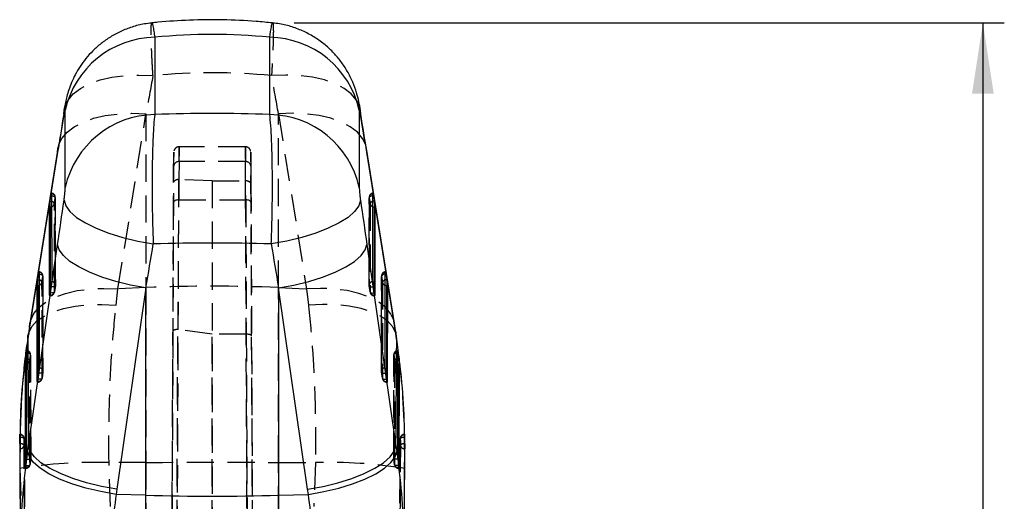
# Model space of a CAD drawing. Extents: x 72 to 802, y 28 to 567.
# Tile 25 of 29: x 393 to 485, y 522 to 567. Entities that reach past the tile are written whole.
import ezdxf

# ---------------------------------------------------------------- set-up
doc = ezdxf.new("R2010")
doc.units = 0
doc.header["$LTSCALE"] = 2
doc.linetypes.add('HIDDEN', pattern=[1.905, 1.27, -0.635])
doc.layers.get('0').update_dxf_attribs({"linetype": 'CONTINUOUS'})
doc.styles.add('SLDTEXTSTYLE0', font='TXT', dxfattribs={"width": 0.75})
doc.dimstyles.new('SLDDIMSTYLE7', dxfattribs={"dimtxt": 7, "dimasz": 6.604, "dimexe": 0, "dimexo": 0.0625, "dimgap": 1.75, "dimtad": 1, "dimdec": 0, "dimrnd": 1e-09, "dimzin": 12, "dimtxsty": 'SLDTEXTSTYLE0', "dimsah": 1, "dimcen": 0.09, "dimazin": 3, "dimtfac": 1, "dimtdec": 0, "dimtofl": 0, "dimtmove": 0, "dimatfit": 3, "dimtolj": 1, "dimtzin": 12})

# ---------------------------------------------------------------- blocks, each defined once
blk = doc.blocks.new('_D_15')
at = {"color": 179, "linetype": 'CONTINUOUS'}
for p, q in [((418.921, 566.211), (485.278, 566.211)), ((483.278, 566.211), (483.278, 396.664)), ((453.278, 396.664), (485.278, 396.664))]:
    blk.add_line(p, q, dxfattribs=at)
for points in [[(483.278, 566.211), (482.262, 559.607), (484.294, 559.607)], [(483.278, 396.664), (484.294, 403.268), (482.262, 403.268)]]:
    blk.add_solid(points, dxfattribs=at)
at = {"color": 179, "linetype": 'CONTINUOUS', "insert": (474.255, 412.569, -7.37), "char_height": 7, "attachment_point": 1, "rotation": 90, "style": 'SLDTEXTSTYLE0'}
blk.add_mtext('170', dxfattribs=at)

msp = doc.modelspace()

# ---------------------------------------------------------------- linework, layer by layer
at = {"color": 7, "linetype": 'CONTINUOUS'}
for p, q in [((405.8999, 564.8665), (405.8999, 557.6549)), ((416.6567, 557.6549), (416.6567, 564.8665)), ((397.4445, 557.8367), (396.9818, 554.9489)), ((397.4028, 557.7), (397.4307, 558.0561)), ((397.5425, 550.8591), (397.5425, 558.0707)), ((425.0141, 558.0707), (425.0141, 550.8591)), ((425.5748, 554.9489), (425.1121, 557.8367)), ((425.1537, 557.7), (425.1253, 558.0598)), ((396.8331, 554.1383), (394.2192, 537.792)), ((396.8616, 554.4988), (394.2477, 538.1524)), ((428.3088, 538.1524), (425.6949, 554.4988)), ((428.3373, 537.792), (425.7235, 554.1383)), ((396.1296, 549.5793), (396.2132, 550.1087)), ((396.27, 550.261), (396.2761, 542.0666)), ((426.2805, 542.0666), (426.2865, 550.261)), ((426.3433, 550.1087), (426.4269, 549.5793)), ((396.1271, 549.0319), (396.1271, 549.5628)), ((426.4295, 549.5628), (426.4295, 549.0319)), ((396.0809, 540.7857), (396.0748, 549.0319)), ((396.0748, 549.0319), (396.1271, 549.0319)), ((426.4295, 549.0319), (426.4817, 549.0319)), ((426.4817, 549.0319), (426.4756, 540.7857)), ((394.116, 526.7383), (396.8331, 545.5317)), ((425.7235, 545.5317), (428.4406, 526.7383)), ((394.972, 542.2439), (395.0556, 542.7734)), ((395.1124, 542.9256), (395.119, 534.0116)), ((427.4376, 534.0116), (427.4442, 542.9256)), ((427.501, 542.7734), (427.5845, 542.2439)), ((394.9694, 541.6966), (394.9694, 542.2275)), ((427.5871, 542.2275), (427.5871, 541.6966)), ((394.9238, 532.7306), (394.9172, 541.6966)), ((394.9172, 541.6966), (394.9694, 541.6966)), ((396.231, 541.5839), (396.1475, 541.0025)), ((405.0859, 541.4669), (402.3687, 522.6735)), ((405.0859, 522.1132), (405.0859, 541.4669)), ((417.4707, 541.4669), (417.4707, 522.1132)), ((420.1878, 522.6735), (417.4707, 541.4669)), ((426.4091, 541.0025), (426.3256, 541.5839)), ((427.5871, 541.6966), (427.6394, 541.6966)), ((427.6394, 541.6966), (427.6327, 532.7306)), ((428.4963, 536.7278), (428.4591, 536.9681)), ((393.9051, 535.4381), (393.832, 534.9087)), ((428.7246, 534.9087), (428.6515, 535.4381)), ((393.832, 534.9087), (393.8305, 534.8975)), ((393.8305, 534.3613), (393.8305, 534.8975)), ((428.7261, 534.8975), (428.7246, 534.9087)), ((428.7261, 534.8975), (428.7261, 534.3613)), ((393.7867, 534.3613), (393.8067, 524.6756)), ((393.7867, 534.3613), (393.8305, 534.3613)), ((428.7261, 534.3613), (428.7698, 534.3613)), ((428.7498, 524.6756), (428.7698, 534.3613)), ((395.0739, 533.5289), (394.9904, 532.9475)), ((427.5662, 532.9475), (427.4827, 533.5289)), ((393.2998, 527.5132), (393.2905, 526.9101)), ((393.3028, 527.6453), (393.2998, 527.5132)), ((393.2998, 527.5132), (393.3028, 527.5132)), ((393.3028, 527.5132), (393.3028, 527.6453)), ((429.2568, 527.5132), (429.2537, 527.6453)), ((429.2537, 527.5132), (429.2568, 527.5132)), ((429.2661, 526.9101), (429.2568, 527.5132)), ((393.2885, 526.454), (393.293, 526.454)), ((394.0397, 526.2017), (394.116, 526.7383)), ((428.4406, 526.7383), (428.5168, 526.2017)), ((429.2661, 526.9101), (429.2636, 526.9101)), ((429.2636, 526.454), (429.268, 526.454)), ((393.2883, 525.3357), (393.363, 515.3409)), ((393.8598, 524.893), (393.93, 525.4743)), ((428.6266, 525.4743), (428.6967, 524.893)), ((393.8067, 524.6756), (393.8093, 524.6283)), ((393.8485, 524.802), (393.8598, 524.893)), ((428.6967, 524.893), (428.7081, 524.802)), ((402.3687, 522.6735), (402.3011, 522.1931)), ((420.2555, 522.1931), (420.1878, 522.6735)), ((405.0859, 522.1132), (402.3011, 522.1931)), ((405.0859, 505.5137), (405.0859, 522.1132)), ((417.4707, 522.1132), (420.2555, 522.1931)), ((417.4707, 522.1132), (417.4707, 505.5137))]:
    msp.add_line(p, q, dxfattribs=at)
at = {"color": 7, "linetype": 'HIDDEN'}
for p, q in [((397.5533, 558.5164), (397.4445, 557.8367)), ((425.1121, 557.8367), (425.0032, 558.5164)), ((402.472, 541.3775), (405.0859, 557.7239)), ((405.0859, 557.7239), (405.0859, 541.4948)), ((417.4707, 557.7239), (420.0846, 541.3775)), ((417.4707, 541.4948), (417.4707, 557.7239)), ((414.3797, 554.6375), (408.1769, 554.6375)), ((408.1731, 553.265), (408.1669, 551.5849)), ((414.3835, 553.265), (408.1731, 553.265)), ((414.3901, 551.4647), (414.3835, 553.265)), ((407.6675, 551.3145), (407.6731, 552.8348)), ((414.8835, 552.8348), (414.8895, 551.1937)), ((407.2171, 448.4655), (407.6675, 551.3145)), ((408.134, 551.585), (407.6825, 448.4826)), ((411.2625, 551.4647), (408.1669, 551.5849)), ((411.2625, 551.4647), (411.2782, 448.4094)), ((411.2625, 551.4647), (414.3881, 551.4647)), ((414.3881, 551.4647), (414.3901, 551.4647)), ((414.8389, 448.5184), (414.3881, 551.4647)), ((414.8895, 551.1937), (415.3393, 448.4842)), ((396.5293, 549.3355), (396.6128, 549.865)), ((396.5353, 541.0892), (396.5293, 549.3355)), ((396.6128, 549.865), (396.6189, 541.6706)), ((396.6227, 541.719), (396.6166, 549.9134)), ((407.6532, 549.4364), (407.5982, 537.4302)), ((408.0977, 537.585), (408.1532, 549.6905)), ((408.1532, 549.6905), (414.4034, 549.6905)), ((414.4034, 549.6905), (414.4608, 537.1425)), ((414.9604, 536.9853), (414.9034, 549.4364)), ((425.9399, 549.9134), (425.9339, 541.719)), ((425.9377, 541.6706), (425.9437, 549.865)), ((425.9437, 549.865), (426.0273, 549.3355)), ((426.0273, 549.3355), (426.0212, 541.0892)), ((395.3716, 542.0002), (395.4552, 542.5296)), ((395.3782, 533.0342), (395.3716, 542.0002)), ((395.4552, 542.5296), (395.4618, 533.6156)), ((395.4656, 533.664), (395.459, 542.578)), ((427.0975, 542.578), (427.091, 533.664)), ((427.0948, 533.6156), (427.1014, 542.5296)), ((427.1014, 542.5296), (427.1849, 542.0002)), ((427.1849, 542.0002), (427.1783, 533.0342)), ((396.1331, 540.9093), (396.1332, 540.7857)), ((396.1332, 540.9098), (396.1332, 540.7316)), ((396.5351, 541.0796), (396.6186, 541.661)), ((396.6189, 541.6706), (396.5353, 541.0892)), ((402.2957, 539.8643), (402.472, 541.3775)), ((405.0859, 541.4948), (402.472, 541.3775)), ((405.0859, 541.4948), (405.0859, 525.1803)), ((417.4707, 541.4948), (420.0846, 541.3775)), ((417.4707, 525.1803), (417.4707, 541.4948)), ((420.0846, 541.3775), (420.2609, 539.8643)), ((426.0212, 541.0892), (425.9377, 541.6706)), ((425.938, 541.661), (426.0215, 541.0796)), ((426.4234, 540.7857), (426.4235, 540.9093)), ((396.0885, 540.7313), (396.1332, 540.7313)), ((396.1332, 540.7857), (396.1091, 540.7857)), ((426.4475, 540.7857), (426.4234, 540.7857)), ((426.4234, 540.7857), (426.4234, 540.7313)), ((426.4234, 540.7313), (426.4681, 540.7313)), ((407.5982, 537.4302), (407.2171, 450.4672)), ((407.6825, 450.5744), (408.0638, 537.587)), ((411.265, 537.1425), (408.0977, 537.585)), ((414.4599, 537.1425), (411.265, 537.1425)), ((411.2782, 450.547), (411.265, 537.1425)), ((414.4608, 537.1425), (414.4599, 537.1425)), ((414.4599, 537.1425), (414.8389, 450.6556)), ((415.3393, 450.531), (414.9604, 536.9853)), ((428.5438, 536.422), (428.4963, 536.7278)), ((394.3248, 525.6093), (394.3124, 535.243)), ((428.2457, 535.2429), (428.2276, 525.6094)), ((395.3779, 533.0246), (395.4615, 533.606)), ((395.4618, 533.6156), (395.3782, 533.0342)), ((427.1783, 533.0342), (427.0948, 533.6156)), ((427.0951, 533.606), (427.1786, 533.0246)), ((394.9314, 532.6763), (394.9761, 532.6763)), ((394.9761, 532.7306), (394.952, 532.7306)), ((394.976, 532.8542), (394.9761, 532.7306)), ((394.9761, 532.8548), (394.9761, 532.6766)), ((427.5805, 532.7306), (427.5806, 532.8542)), ((427.6046, 532.7306), (427.5805, 532.7306)), ((427.5805, 532.7306), (427.5805, 532.6763)), ((427.5805, 532.6763), (427.6252, 532.6763)), ((429.2537, 527.6453), (429.2537, 527.5132)), ((393.293, 526.9101), (393.2905, 526.9101)), ((393.293, 526.9101), (393.293, 526.454)), ((393.3173, 526.8868), (393.3023, 525.3356)), ((429.2636, 526.9101), (429.2636, 526.454)), ((394.3208, 525.559), (394.321, 525.5674)), ((428.2358, 525.559), (428.2356, 525.5674)), ((393.2954, 524.6182), (393.4677, 520.1144)), ((393.8133, 524.6212), (393.8485, 524.6212)), ((393.8482, 524.8002), (393.8485, 524.6756)), ((393.8485, 524.802), (393.8485, 524.6216)), ((394.2518, 524.9807), (394.252, 524.9886)), ((405.0859, 525.1803), (401.6332, 525.1664)), ((401.7868, 521.0725), (401.6332, 525.1664)), ((405.0859, 525.1803), (405.0859, 467.0657)), ((417.4707, 467.0657), (417.4707, 525.1803)), ((417.4707, 525.1803), (420.9233, 525.1664)), ((420.9233, 525.1664), (420.7697, 521.0725)), ((428.3047, 524.9807), (428.3045, 524.9886)), ((428.7081, 524.6756), (428.7083, 524.8003)), ((428.7081, 524.6756), (428.7081, 524.6212)), ((428.7081, 524.6212), (428.7436, 524.6212))]:
    msp.add_line(p, q, dxfattribs=at)
at = {"color": 8, "linetype": 'CONTINUOUS'}
for p, q in [((396.8331, 554.1383), (396.8616, 554.4988)), ((425.7235, 554.1383), (425.6949, 554.4988)), ((396.2132, 550.1087), (396.2701, 550.0997)), ((426.3433, 550.1087), (426.2864, 550.0997)), ((396.1271, 549.0319), (396.1331, 540.9093)), ((426.4235, 540.9093), (426.4295, 549.0319)), ((395.0556, 542.7734), (395.1125, 542.7643)), ((427.501, 542.7734), (427.444, 542.7643)), ((394.9694, 541.6966), (394.976, 532.8542)), ((427.5806, 532.8542), (427.5871, 541.6966)), ((396.1091, 540.7857), (396.0809, 540.7857)), ((426.4756, 540.7857), (426.4475, 540.7857)), ((394.2192, 537.792), (394.2477, 538.1524)), ((428.3373, 537.792), (428.3088, 538.1524)), ((394.0429, 536.6736), (394.0635, 536.9833)), ((428.5136, 536.6736), (428.4944, 536.9741)), ((393.9588, 535.4304), (393.9051, 535.4381)), ((428.5977, 535.4304), (428.6515, 535.4381)), ((394.952, 532.7306), (394.9238, 532.7306)), ((427.6327, 532.7306), (427.6046, 532.7306)), ((393.3028, 527.5132), (393.3141, 527.5129)), ((429.2537, 527.5132), (429.2425, 527.5129))]:
    msp.add_line(p, q, dxfattribs=at)
at = {"color": 7, "linetype": 'HIDDEN', "flags": 128}
for points in [[(397.5535, 558.5169), (397.8033, 559.0044), (398.295, 559.5841), (398.9679, 560.0979), (399.807, 560.5344), (400.7937, 560.8839), (401.9061, 561.1387), (403.1195, 561.2931), (404.4069, 561.3436), (405.7397, 561.2891)], [(425.003, 558.5169), (424.7533, 559.0044), (424.2616, 559.5841), (423.5887, 560.0979), (422.7496, 560.5344), (421.7628, 560.8839), (420.6504, 561.1387), (419.4371, 561.2931), (418.1497, 561.3436), (416.8169, 561.2891)], [(397.4307, 558.0561), (397.5037, 558.3717), (397.5535, 558.5169)], [(425.1253, 558.0598), (425.0529, 558.3717), (425.003, 558.5169)], [(396.982, 554.9494), (397.2282, 555.4323), (397.7138, 556.008), (398.3787, 556.5189), (399.2081, 556.9539), (400.184, 557.3033), (401.285, 557.5596), (402.4868, 557.717), (403.7631, 557.7722), (405.0859, 557.7239)], [(425.5746, 554.9494), (425.3283, 555.4323), (424.8427, 556.008), (424.1779, 556.5189), (423.3484, 556.9539), (422.3725, 557.3033), (421.2716, 557.5596), (420.0698, 557.717), (418.7935, 557.7722), (417.4707, 557.7239)], [(396.2701, 550.0997), (396.2911, 550.0953), (396.366, 550.075), (396.435, 550.0485), (396.4955, 550.0169), (396.5451, 549.9814), (396.5821, 549.9432), (396.6049, 549.9039), (396.6128, 549.865)], [(408.1532, 549.6905), (408.0558, 549.6859), (407.9621, 549.6717), (407.8757, 549.6483), (407.8, 549.6168), (407.7378, 549.5782), (407.6915, 549.5342), (407.663, 549.4863), (407.6532, 549.4364)], [(414.9034, 549.4364), (414.8936, 549.4863), (414.865, 549.5342), (414.8188, 549.5782), (414.7566, 549.6168), (414.6809, 549.6483), (414.5945, 549.6717), (414.5008, 549.6859), (414.4034, 549.6905)], [(426.2864, 550.0997), (426.2654, 550.0953), (426.1905, 550.075), (426.1215, 550.0485), (426.0611, 550.0169), (426.0114, 549.9814), (425.9745, 549.9432), (425.9516, 549.9039), (425.9437, 549.865)], [(395.1125, 542.7643), (395.1335, 542.76), (395.2084, 542.7396), (395.2774, 542.7132), (395.3379, 542.6816), (395.3875, 542.646), (395.4245, 542.6079), (395.4473, 542.5686), (395.4552, 542.5296)], [(427.444, 542.7643), (427.423, 542.76), (427.3482, 542.7396), (427.2792, 542.7132), (427.2187, 542.6816), (427.169, 542.646), (427.1321, 542.6079), (427.1092, 542.5686), (427.1014, 542.5296)], [(394.2477, 538.1524), (394.3186, 538.4581), (394.6143, 539.086), (395.0999, 539.6616), (395.7648, 540.1726), (396.5942, 540.6075), (397.5701, 540.957), (398.6711, 541.2132), (399.8729, 541.3706), (401.1492, 541.4258), (402.472, 541.3775)], [(396.5353, 541.0892), (396.5298, 541.0641), (396.5091, 541.0417), (396.4742, 541.023), (396.4263, 541.0086), (396.3673, 540.9991), (396.2994, 540.9948), (396.2252, 540.996), (396.1475, 541.0025)], [(396.6189, 541.6706), (396.6133, 541.6455), (396.5926, 541.6231), (396.5577, 541.6044), (396.5098, 541.59), (396.4508, 541.5805), (396.3829, 541.5762), (396.3087, 541.5774), (396.231, 541.5839)], [(428.3088, 538.1524), (428.238, 538.4581), (427.9422, 539.086), (427.4566, 539.6616), (426.7918, 540.1726), (425.9623, 540.6075), (424.9864, 540.957), (423.8855, 541.2132), (422.6837, 541.3706), (421.4074, 541.4258), (420.0846, 541.3775)], [(425.9377, 541.6706), (425.9433, 541.6455), (425.9639, 541.6231), (425.9989, 541.6044), (426.0467, 541.59), (426.1057, 541.5805), (426.1736, 541.5762), (426.2479, 541.5774), (426.3256, 541.5839)], [(426.0212, 541.0892), (426.0268, 541.0641), (426.0474, 541.0417), (426.0824, 541.023), (426.1303, 541.0086), (426.1893, 540.9991), (426.2572, 540.9948), (426.3314, 540.996), (426.4091, 541.0025)], [(394.0635, 536.9833), (394.134, 537.2847), (394.4235, 537.8583), (394.905, 538.3817), (395.5677, 538.8433), (396.397, 539.2329), (397.3746, 539.5419), (398.4788, 539.7634), (399.6851, 539.8925), (400.9669, 539.9264), (402.2957, 539.8643)], [(428.4944, 536.9741), (428.4225, 537.2847), (428.133, 537.8583), (427.6516, 538.3817), (426.9889, 538.8433), (426.1595, 539.2329), (425.182, 539.5419), (424.0778, 539.7634), (422.8715, 539.8925), (421.5897, 539.9264), (420.2609, 539.8643)], [(394.3061, 535.1992), (394.2982, 535.2381), (394.2753, 535.2771), (394.2382, 535.3149), (394.1884, 535.3498), (394.1277, 535.3807), (394.0584, 535.4063), (393.9833, 535.4257), (393.9588, 535.4304)], [(428.2504, 535.1992), (428.2583, 535.2381), (428.2812, 535.2771), (428.3183, 535.3149), (428.3682, 535.3498), (428.4289, 535.3807), (428.4981, 535.4063), (428.5733, 535.4257), (428.5977, 535.4304)], [(394.2338, 534.6724), (394.2258, 534.7112), (394.2028, 534.7502), (394.1657, 534.7877), (394.1157, 534.8223), (394.0549, 534.8528), (393.9856, 534.878), (393.959, 534.8855)], [(394.252, 524.9886), (394.2512, 525.3943), (394.2478, 527.017), (394.2357, 533.508), (394.2338, 534.6724)], [(394.3061, 535.1992), (394.3067, 534.7935), (394.309, 533.1707), (394.3191, 526.6797), (394.321, 525.5674)], [(428.2356, 525.5674), (428.2363, 525.973), (428.239, 527.5958), (428.2489, 534.0868), (428.2504, 535.1992)], [(428.3228, 534.6724), (428.3221, 534.2667), (428.3193, 532.6439), (428.307, 526.1529), (428.3045, 524.9886)], [(428.3228, 534.6724), (428.3307, 534.7112), (428.3537, 534.7502), (428.3909, 534.7877), (428.4408, 534.8223), (428.5016, 534.8528), (428.571, 534.878), (428.5975, 534.8855)], [(395.4618, 533.6156), (395.4562, 533.5904), (395.4355, 533.5681), (395.4006, 533.5493), (395.3527, 533.5349), (395.2937, 533.5254), (395.2258, 533.5212), (395.1516, 533.5223), (395.0739, 533.5289)], [(427.0948, 533.6156), (427.1004, 533.5904), (427.121, 533.5681), (427.156, 533.5493), (427.2038, 533.5349), (427.2629, 533.5254), (427.3307, 533.5212), (427.405, 533.5223), (427.4827, 533.5289)], [(395.3782, 533.0342), (395.3726, 533.009), (395.352, 532.9867), (395.3171, 532.9679), (395.2692, 532.9535), (395.2102, 532.944), (395.1423, 532.9398), (395.0681, 532.9409), (394.9904, 532.9475)], [(427.1783, 533.0342), (427.1839, 533.009), (427.2046, 532.9867), (427.2395, 532.9679), (427.2874, 532.9535), (427.3464, 532.944), (427.4143, 532.9398), (427.4885, 532.9409), (427.5662, 532.9475)], [(429.2573, 525.116), (429.2555, 525.3501), (429.2412, 527.226)], [(393.93, 525.4743), (394.008, 525.469), (394.0826, 525.4691), (394.151, 525.4744), (394.2104, 525.4849), (394.2588, 525.5001), (394.2941, 525.5194), (394.3151, 525.5421), (394.3208, 525.559)], [(428.6266, 525.4743), (428.5485, 525.469), (428.4739, 525.4691), (428.4056, 525.4744), (428.3461, 525.4849), (428.2978, 525.5001), (428.2624, 525.5194), (428.2414, 525.5421), (428.2358, 525.559)], [(393.8598, 524.893), (393.938, 524.8883), (394.0128, 524.8888), (394.0813, 524.8946), (394.1409, 524.9054), (394.1894, 524.9209), (394.2249, 524.9405), (394.246, 524.9633), (394.2518, 524.9807)], [(405.0859, 525.1803), (406.6314, 525.1857), (408.1791, 525.1896), (409.7283, 525.1919), (411.2783, 525.1927), (412.8282, 525.1919), (414.3774, 525.1896), (415.9252, 525.1857), (417.4707, 525.1803)], [(428.6967, 524.893), (428.6185, 524.8883), (428.5438, 524.8888), (428.4753, 524.8946), (428.4156, 524.9054), (428.3671, 524.9209), (428.3317, 524.9405), (428.3105, 524.9633), (428.3047, 524.9807)]]:
    msp.add_lwpolyline(points, dxfattribs=at)
at = {"color": 7, "linetype": 'CONTINUOUS', "flags": 128}
for points in [[(396.8616, 554.4988), (396.9325, 554.8045), (396.982, 554.9494)], [(425.6949, 554.4988), (425.6241, 554.8045), (425.5746, 554.9494)], [(396.2132, 550.1087), (396.2242, 550.1744), (396.2348, 550.2298), (396.2446, 550.2727), (396.2533, 550.3014), (396.2603, 550.3148), (396.2656, 550.3123), (396.2689, 550.2942), (396.27, 550.261)], [(426.2865, 550.261), (426.2876, 550.2942), (426.2909, 550.3123), (426.2962, 550.3148), (426.3033, 550.3014), (426.3119, 550.2727), (426.3217, 550.2298), (426.3323, 550.1744), (426.3433, 550.1087)], [(397.428, 549.6482), (397.5844, 549.1284), (397.9768, 548.5937), (398.5947, 548.0583), (399.4218, 547.5363), (400.4361, 547.0417), (401.6108, 546.5875), (402.9145, 546.1858), (404.3129, 545.8473), (405.7686, 545.581)], [(425.1285, 549.6482), (424.9721, 549.1284), (424.5798, 548.5937), (423.9618, 548.0583), (423.1347, 547.5363), (422.1204, 547.0417), (420.9458, 546.5875), (419.642, 546.1858), (418.2437, 545.8473), (416.788, 545.581)], [(405.0859, 541.4669), (403.6418, 541.736), (402.2564, 542.0762), (400.966, 542.4786), (399.8043, 542.9326), (398.8019, 543.4264), (397.9849, 543.9469), (397.3747, 544.4806), (396.9874, 545.0136), (396.8331, 545.5317)], [(417.4707, 541.4669), (418.9148, 541.736), (420.3001, 542.0762), (421.5906, 542.4786), (422.7522, 542.9326), (423.7547, 543.4264), (424.5717, 543.9469), (425.1818, 544.4806), (425.5691, 545.0136), (425.7235, 545.5317)], [(395.0556, 542.7734), (395.0666, 542.8391), (395.0772, 542.8944), (395.087, 542.9373), (395.0956, 542.966), (395.1027, 542.9794), (395.108, 542.977), (395.1113, 542.9588), (395.1124, 542.9256)], [(427.4442, 542.9256), (427.4453, 542.9588), (427.4486, 542.977), (427.4538, 542.9794), (427.4609, 542.966), (427.4696, 542.9373), (427.4794, 542.8944), (427.49, 542.8391), (427.501, 542.7734)], [(393.9697, 525.9574), (393.9691, 526.3616), (393.9669, 527.9847), (393.9589, 534.4767), (393.9576, 535.5909)], [(428.5989, 535.5909), (428.5985, 535.1907), (428.5967, 533.5677), (428.5884, 527.0756), (428.5868, 525.9574)], [(402.3011, 522.1931), (400.8546, 522.4527), (399.467, 522.7839), (398.1746, 523.1777), (397.0113, 523.624), (396.0077, 524.111), (395.19, 524.6259), (394.5798, 525.1553), (394.193, 525.6852), (394.0397, 526.2017)], [(402.3687, 522.6735), (400.9247, 522.9426), (399.5393, 523.2828), (398.2489, 523.6852), (397.0872, 524.1392), (396.0848, 524.633), (395.2678, 525.1535), (394.6576, 525.6873), (394.2703, 526.2202), (394.116, 526.7383)], [(420.1878, 522.6735), (421.6319, 522.9426), (423.0173, 523.2828), (424.3077, 523.6852), (425.4693, 524.1392), (426.4718, 524.633), (427.2888, 525.1535), (427.8989, 525.6873), (428.2863, 526.2202), (428.4406, 526.7383)], [(420.2555, 522.1931), (421.7019, 522.4527), (423.0895, 522.7839), (424.382, 523.1777), (425.5452, 523.624), (426.5489, 524.111), (427.3665, 524.6259), (427.9768, 525.1553), (428.3636, 525.6852), (428.5168, 526.2017)]]:
    msp.add_lwpolyline(points, dxfattribs=at)
at = {"color": 8, "linetype": 'CONTINUOUS', "flags": 128}
for points in [[(396.1296, 549.5793), (396.2076, 549.5659), (396.2706, 549.5493)], [(426.4269, 549.5793), (426.349, 549.5659), (426.286, 549.5493)], [(394.972, 542.2439), (395.05, 542.2305), (395.1129, 542.214)], [(427.5845, 542.2439), (427.5066, 542.2305), (427.4436, 542.214)], [(393.959, 534.8855), (393.9103, 534.8969), (393.832, 534.9087)], [(428.5975, 534.8855), (428.6463, 534.8969), (428.7246, 534.9087)], [(393.9609, 534.38), (393.9039, 534.3671), (393.8305, 534.3613)], [(393.8305, 534.3613), (393.839, 529.495), (393.8482, 524.8002)], [(428.5956, 534.38), (428.6526, 534.3671), (428.7261, 534.3613)], [(428.7083, 524.8003), (428.7176, 529.495), (428.7261, 534.3613)]]:
    msp.add_lwpolyline(points, dxfattribs=at)
at = {"color": 7, "linetype": 'CONTINUOUS'}
for centre, radius, start, end in [((406.0437, 556.1528), 8.7149, 90.945375, 167.286832), ((416.5129, 556.1528), 8.7149, 12.713168, 89.054625), ((406.0437, 548.9412), 8.7149, 90.945375, 167.286832), ((416.5129, 548.9412), 8.7149, 12.713168, 89.054625), ((401.0818, 548.7996), 5.0132, 171.052698, 171.242982), ((421.4747, 548.7996), 5.0132, 8.757018, 8.947302), ((398.7019, 541.6544), 3.7762, 171.018364, 171.270983), ((392.1456, 542.2089), 4.1329, 351.301465, 358.026771), ((430.4109, 542.2089), 4.1329, 181.973229, 188.698535), ((423.8546, 541.6544), 3.7762, 8.729017, 8.981636), ((391.9674, 541.6002), 4.2226, 350.590843, 351.863183), ((430.5892, 541.6002), 4.2226, 188.136817, 189.409157), ((390.9893, 534.1538), 4.1321, 351.300754, 358.027155), ((431.5672, 534.1538), 4.1321, 181.972845, 188.699246), ((390.8086, 533.5455), 4.2243, 350.589976, 351.8618), ((431.748, 533.5455), 4.2243, 188.1382, 189.410024), ((411.2783, 738.3503), 216.3257, 268.35966, 271.64034)]:
    msp.add_arc(centre, radius, start, end, dxfattribs=at)
at = {"color": 7, "linetype": 'HIDDEN'}
for centre, radius, start, end in [((408.1412, 552.7964), 0.4697, 86.108465, 175.310991), ((414.4153, 552.7964), 0.4697, 4.689009, 93.891535), ((396.2106, 549.9131), 0.406, 0.042351, 82.640413), ((396.2503, 549.8976), 0.3639, 354.864026, 86.898712), ((426.3459, 549.9131), 0.406, 97.359587, 179.957649), ((426.3062, 549.8976), 0.3639, 93.101288, 185.135974), ((396.2324, 549.2397), 0.312, 17.891903, 82.972687), ((396.1695, 549.4073), 0.3669, 286.051403, 348.710711), ((426.3242, 549.2397), 0.312, 97.027313, 162.108097), ((426.3871, 549.4073), 0.3669, 191.289289, 253.948597), ((395.053, 542.5777), 0.406, 0.042351, 82.640413), ((395.0927, 542.5622), 0.3639, 354.865023, 86.897406), ((427.5035, 542.5777), 0.406, 97.359587, 179.957649), ((427.4639, 542.5622), 0.3639, 93.102594, 185.134977), ((395.0747, 541.9044), 0.312, 17.88918, 82.971488), ((395.0118, 542.072), 0.3669, 286.050485, 348.708393), ((396.2564, 541.7032), 0.3639, 354.863144, 86.897305), ((426.3002, 541.7032), 0.3639, 93.102695, 185.136856), ((427.4818, 541.9044), 0.312, 97.028512, 162.11082), ((427.5447, 542.072), 0.3669, 191.291607, 253.949515), ((396.1538, 541.1765), 0.3914, 266.973127, 347.121596), ((396.1332, 541.1373), 0.406, 270, 351.825393), ((396.2167, 541.7187), 0.406, 351.825393, 0.042351), ((411.2783, 403.328), 138.3055, 87.433812, 92.566188), ((426.3399, 541.7187), 0.406, 179.957649, 188.174607), ((426.4027, 541.1765), 0.3914, 192.878404, 273.026873), ((426.4234, 541.1373), 0.406, 188.174607, 270), ((393.9032, 535.2424), 0.406, 0.076067, 83.283699), ((393.9417, 535.2258), 0.3654, 355.822505, 87.499373), ((428.6533, 535.2424), 0.406, 96.777663, 179.923933), ((428.6149, 535.2258), 0.3654, 92.500627, 184.177495), ((393.8655, 534.7425), 0.3748, 284.745041, 349.223322), ((428.691, 534.7425), 0.3748, 190.776678, 255.254959), ((395.0993, 533.6482), 0.3639, 354.864194, 86.898543), ((395.0596, 533.6637), 0.406, 351.825393, 0.042351), ((427.497, 533.6637), 0.406, 179.957649, 188.174607), ((427.4573, 533.6482), 0.3639, 93.101457, 185.135806), ((394.9967, 533.1214), 0.3914, 266.975481, 347.121819), ((394.9761, 533.0823), 0.406, 270, 351.825393), ((427.5598, 533.1214), 0.3914, 192.878181, 273.024519), ((427.5805, 533.0823), 0.406, 188.174607, 270), ((393.3028, 527.4013), 0.406, 0.326947, 88.855347), ((393.3309, 527.3751), 0.3783, 2.950181, 92.799695), ((393.3909, 527.0523), 0.467, 47.122732, 99.472379), ((429.2537, 527.4013), 0.406, 91.010219, 179.673053), ((429.2256, 527.3751), 0.3783, 87.200305, 177.049819), ((429.1656, 527.0523), 0.467, 80.526803, 132.877193), ((393.381, 526.4256), 0.4924, 49.784408, 100.301582), ((393.3172, 526.8366), 0.3834, 266.379309, 354.758561), ((429.1755, 526.4256), 0.4924, 79.698418, 130.215592), ((429.2394, 526.8366), 0.3834, 185.241439, 273.620691), ((393.9556, 525.5916), 0.3661, 356.209039, 87.799115), ((393.9178, 525.6086), 0.406, 352.977914, 0.098667), ((428.6387, 525.6086), 0.406, 179.901333, 187.022086), ((428.6009, 525.5916), 0.3661, 92.200885, 183.790961), ((400.3188, 481.4766), 43.7096, 88.276781, 99.246598), ((393.8699, 525.0646), 0.3896, 266.853489, 348.756787), ((393.8485, 525.0272), 0.406, 270, 353.425504), ((422.2377, 481.4766), 43.7096, 80.753402, 91.723219), ((428.6867, 525.0646), 0.3896, 191.243213, 273.146511), ((428.7081, 525.0272), 0.406, 186.574496, 270)]:
    msp.add_arc(centre, radius, start, end, dxfattribs=at)
at = {"color": 8, "linetype": 'CONTINUOUS'}
for centre, radius, start, end in [((396.1288, 549.4856), 0.4537, 269.781978, 288.254553), ((426.4277, 549.4856), 0.4537, 251.745447, 270.218022), ((394.9711, 542.1507), 0.4541, 269.796547, 288.251564), ((427.5855, 542.1507), 0.4541, 251.748436, 270.203453)]:
    msp.add_arc(centre, radius, start, end, dxfattribs=at)
at = {"color": 7, "linetype": 'CONTINUOUS'}
for centre, major_axis, ratio, start_param, end_param in [((411.2783, 473.4918), (0, 91.6376), 0.7753368, 6.2074143, 6.3589563), ((402.2293, 556.6803), (61.7236, 385.7273), 0.0126128, 1.5701711, 1.5794048), ((411.2783, 521.5138), (71.05, 0), 0.5101352, 1.4950253, 1.6465673), ((420.3272, 556.6803), (-61.7236, 385.7273), 0.0126128, 4.7037805, 4.7130142), ((396.1309, 549.3836), (0.0488, 0.406), 0.068424, 1.121932, 2.6265459), ((402.2293, 614.6412), (61.7552, 432.1744), 0.0102867, 4.5532586, 4.5629005), ((420.3272, 614.6412), (-61.7552, 432.1744), 0.0102867, 1.7202848, 1.7299267), ((426.4256, 549.3836), (-0.0488, 0.406), 0.068424, 3.6566394, 5.1612533), ((411.2783, 613.5592), (70.8332, 432.4037), 0.0128263, 4.5469836, 4.5566255), ((411.2783, 521.5138), (71.05, 0), 0.3397591, 1.4931718, 1.6484209), ((411.2783, 613.5592), (-70.8332, 432.4037), 0.0128263, 1.7265598, 1.7362017), ((394.9733, 542.0483), (0.0488, 0.406), 0.068424, 1.121932, 2.6265459), ((427.5832, 542.0483), (-0.0488, 0.406), 0.068424, 3.6566394, 5.1612533), ((396.137, 541.1373), (0.0488, 0.406), 0.068424, 2.6265459, 4.1258164), ((426.4195, 541.1373), (-0.0488, 0.406), 0.068424, 2.1573689, 3.6566394), ((394.2173, 524.9245), (3.0767, 25.6084), 0.0684215, 1.0525816, 1.1023906), ((428.3392, 524.9245), (-3.0767, 25.6084), 0.0684215, 5.1807947, 5.2306038), ((394.9799, 533.0823), (0.0488, 0.406), 0.068424, 2.6265459, 4.1258164), ((427.5766, 533.0823), (-0.0488, 0.406), 0.068424, 2.1573689, 3.6566394)]:
    msp.add_ellipse(centre, major_axis=major_axis, ratio=ratio, start_param=start_param, end_param=end_param, dxfattribs=at)
at = {"color": 7, "linetype": 'HIDDEN'}
for centre, major_axis, ratio, start_param, end_param in [((411.2783, 555.5983), (70.764, 386.1322), 0.016492, 1.5590803, 1.568314), ((411.2783, 473.4918), (0, 88.0653), 0.8067877, 6.2051526, 6.3612181), ((411.2783, 555.5983), (-70.764, 386.1322), 0.016492, 4.7148713, 4.724105), ((408.1349, 544.4875), (0.0419, 10.15), 0.0003712, 5.7570902, 7.3157625), ((414.4216, 544.4875), (-0.0419, 10.15), 0.0003712, 5.2506081, 6.8092804), ((407.6349, 544.4897), (0.0419, 9.65), 0.0003905, 0.0029495, 1.0325773), ((407.6349, 544.4897), (0.0419, 9.65), 0.0003905, 5.7570904, 6.2861348), ((414.9216, 544.4897), (-0.0419, 9.65), 0.0003905, 6.2814608, 6.8092802), ((414.9216, 544.4897), (-0.0419, 9.65), 0.0003905, 5.250608, 6.2814608), ((408.1675, 551.3123), (0.5, -0.002), 0.5463423, 1.6400451, 3.1410079), ((408.1665, 551.0341), (-0.0929, 0.5448), 0.9016985, 6.0953276, 6.1612068), ((414.3895, 551.1915), (0.5, 0.002), 0.5464534, 0.0005847, 1.5674268), ((408.0982, 537.428), (0.5, -0.0022), 0.318542, 1.6410533, 3.1420161), ((408.0936, 536.4273), (-0.0318, 1.1597), 0.4300238, 6.2111487, 6.2790897), ((414.4604, 536.9832), (0.5, 0.0022), 0.3186845, 6.2827618, 7.8516657)]:
    msp.add_ellipse(centre, major_axis=major_axis, ratio=ratio, start_param=start_param, end_param=end_param, dxfattribs=at)
at = {"color": 7, "linetype": 'CONTINUOUS'}
for points, knots in [([(405.6364, 566.1906), (405.4026, 566.1691), (404.7765, 566.1116), (403.7974, 565.8487), (402.7312, 565.4388), (401.7599, 564.9139), (400.8901, 564.3031), (400.1268, 563.6249), (399.472, 562.9011), (398.9245, 562.1527), (398.4802, 561.4004), (398.1334, 560.6673), (397.8775, 559.9835), (397.6931, 559.3602), (397.5557, 558.7633), (397.4747, 558.3457), (397.4373, 558.091), (397.4319, 558.0546)], [0, 0, 0, 0, 0.0559518, 0.1498472, 0.2405434, 0.3281057, 0.4124999, 0.4935985, 0.5711896, 0.6449717, 0.7145556, 0.7794839, 0.8386164, 0.8894035, 0.9371094, 0.9910353, 1, 1, 1, 1]), ([(416.9213, 566.2072), (416.4044, 566.2574), (414.854, 566.408), (412.2594, 566.5201), (409.1994, 566.4887), (406.9915, 566.3481), (405.824, 566.2287), (405.6347, 566.2093)], [0, 0, 0, 0, 0.1378398, 0.4133559, 0.6885413, 0.9494935, 1, 1, 1, 1]), ([(425.1242, 558.0612), (425.0785, 558.3288), (424.9874, 558.8624), (424.7653, 559.737), (424.4203, 560.7032), (423.926, 561.6918), (423.3234, 562.6021), (422.6267, 563.4278), (421.824, 564.1805), (420.8932, 564.8578), (419.8584, 565.4269), (418.7421, 565.8554), (417.7532, 566.1174), (417.1364, 566.1717), (416.9201, 566.1907)], [0, 0, 0, 0, 0.0689458, 0.1374462, 0.2230018, 0.3138943, 0.4012209, 0.4830546, 0.5713426, 0.6632358, 0.7571838, 0.8523282, 0.9482328, 1, 1, 1, 1]), ([(397.5425, 558.0707), (397.5423, 558.0895), (397.5415, 558.1607), (397.5307, 558.2219), (397.5063, 558.1926), (397.4731, 558.0794), (397.4386, 557.9156), (397.4126, 557.7589), (397.4028, 557.7)], [0, 0, 0, 0, 0.07604156, 0.28695102, 0.49780841, 0.64042512, 0.86483414, 1, 1, 1, 1]), ([(405.8999, 557.6549), (405.8708, 557.3529), (405.8123, 556.7452), (405.7447, 555.5539), (405.6909, 554.1187), (405.6595, 552.502), (405.652, 550.7676), (405.6667, 549.0439), (405.7032, 547.2858), (405.7468, 546.1493), (405.7686, 545.581)], [0, 0, 0, 0, 0.119087, 0.2396388, 0.3601916, 0.5011313, 0.6234667, 0.7458038, 0.8729013, 1, 1, 1, 1]), ([(416.788, 545.581), (416.8034, 545.9693), (416.8411, 546.9168), (416.8804, 548.4911), (416.9049, 550.4066), (416.9003, 552.2504), (416.8695, 553.9397), (416.821, 555.3636), (416.7517, 556.6518), (416.6883, 557.3206), (416.6567, 557.6549)], [0, 0, 0, 0, 0.0873929, 0.2132489, 0.33910584, 0.49884186, 0.61880202, 0.7387625, 0.86938104, 1, 1, 1, 1]), ([(425.1537, 557.7), (425.1488, 557.7302), (425.1282, 557.8564), (425.0925, 558.0425), (425.0587, 558.1692), (425.0331, 558.2171), (425.017, 558.1948), (425.015, 558.1084), (425.0141, 558.0707)], [0, 0, 0, 0, 0.0681954, 0.2849154, 0.5017939, 0.625536, 0.8366399, 1, 1, 1, 1]), ([(397.428, 549.6482), (397.4288, 549.6534), (397.4449, 549.7651), (397.4754, 549.9985), (397.507, 550.2921), (397.5297, 550.5551), (397.5409, 550.738), (397.5421, 550.829), (397.5425, 550.8591)], [0, 0, 0, 0, 0.0119295, 0.2564575, 0.5011436, 0.6418776, 0.8812591, 1, 1, 1, 1]), ([(425.0141, 550.8591), (425.0141, 550.8541), (425.0142, 550.7924), (425.0207, 550.6352), (425.0419, 550.3718), (425.0725, 550.076), (425.1017, 549.8378), (425.123, 549.6873), (425.1285, 549.6482)], [0, 0, 0, 0, 0.0210038, 0.2595972, 0.4981531, 0.658257, 0.9113153, 1, 1, 1, 1]), ([(394.2477, 538.1524), (394.2325, 538.057), (394.1716, 537.6753), (394.1108, 537.2862), (394.0652, 536.9944)], [0, 0, 0, 0, 0.25007944, 1, 1, 1, 1]), ([(428.4914, 536.9944), (428.4762, 537.092), (428.4154, 537.4822), (428.3545, 537.8652), (428.3088, 538.1524)], [0, 0, 0, 0, 0.249935, 1, 1, 1, 1]), ([(394.0732, 536.9812), (393.9831, 536.3744), (393.7816, 535.0179), (393.5755, 532.8395), (393.4478, 531.1682), (393.4154, 530.2659), (393.4116, 530.1611)], [0, 0, 0, 0, 0.2764012, 0.6178514, 0.9556362, 1, 1, 1, 1]), ([(394.0429, 536.6736), (394.046, 536.218), (394.0599, 534.1642), (394.0836, 530.8482), (394.106, 527.9996), (394.116, 526.7383)], [0, 0, 0, 0, 0.137079, 0.6179388, 1, 1, 1, 1]), ([(428.4406, 526.7383), (428.4503, 527.9651), (428.4729, 530.8374), (428.4966, 534.1533), (428.5107, 536.2419), (428.5136, 536.6736)], [0, 0, 0, 0, 0.371617, 0.8701231, 1, 1, 1, 1]), ([(429.2412, 527.226), (429.24, 527.7001), (429.2352, 529.545), (429.0322, 532.7604), (428.6904, 535.3398), (428.5136, 536.6736)], [0, 0, 0, 0, 0.1430911, 0.55689239, 1, 1, 1, 1]), ([(428.6726, 535.4687), (428.6538, 535.6415), (428.6186, 535.9663), (428.5676, 536.2768), (428.5438, 536.422)], [0, 0, 0, 0, 0.5322574, 1, 1, 1, 1]), ([(393.9467, 535.6423), (393.9426, 535.6319), (393.9346, 535.6112), (393.9195, 535.5341), (393.9094, 535.4672), (393.9051, 535.4381)], [0, 0, 0, 0, 0.36096588, 0.72190679, 1, 1, 1, 1]), ([(393.9576, 535.5909), (393.9572, 535.6104), (393.9566, 535.6422), (393.9519, 535.6407), (393.95, 535.6401)], [0, 0, 0, 0, 0.6143493, 1, 1, 1, 1]), ([(428.6064, 535.641), (428.6043, 535.6406), (428.5998, 535.6398), (428.5992, 535.608), (428.5989, 535.5909)], [0, 0, 0, 0, 0.4646739, 1, 1, 1, 1]), ([(428.6515, 535.4381), (428.6464, 535.4716), (428.6357, 535.5426), (428.6202, 535.6185), (428.6125, 535.6355), (428.6086, 535.6441)], [0, 0, 0, 0, 0.3083728, 0.6541832, 1, 1, 1, 1]), ([(393.8305, 534.8975), (393.8252, 534.8546), (393.8146, 534.7689), (393.8011, 534.628), (393.7914, 534.4989), (393.7871, 534.4101), (393.7868, 534.3733), (393.7867, 534.3613)], [0, 0, 0, 0, 0.2236564, 0.44736, 0.6702269, 0.8916903, 1, 1, 1, 1]), ([(428.7698, 534.3613), (428.7694, 534.3878), (428.7685, 534.4409), (428.7608, 534.5615), (428.7492, 534.6959), (428.7369, 534.8124), (428.7288, 534.8757), (428.7261, 534.8975)], [0, 0, 0, 0, 0.2201663, 0.4403302, 0.6610606, 0.8831234, 1, 1, 1, 1]), ([(393.3028, 527.5132), (393.3015, 527.4482), (393.2976, 527.2476), (393.2949, 527.0462), (393.293, 526.9101)], [0, 0, 0, 0, 0.3240541, 1, 1, 1, 1]), ([(393.3096, 527.8036), (393.3087, 527.7931), (393.307, 527.772), (393.3045, 527.7052), (393.3032, 527.6577), (393.3028, 527.6453)], [0, 0, 0, 0, 0.4255192, 0.8510448, 1, 1, 1, 1]), ([(393.3124, 527.7529), (393.3122, 527.7724), (393.3119, 527.8044), (393.3108, 527.8024), (393.3104, 527.8017)], [0, 0, 0, 0, 0.6110134, 1, 1, 1, 1]), ([(393.3723, 517.914), (393.3714, 518.0485), (393.3669, 518.7238), (393.3483, 521.5626), (393.3293, 524.7078), (393.3149, 527.312), (393.3124, 527.7529)], [0, 0, 0, 0, 0.04100657, 0.20592049, 0.86557647, 1, 1, 1, 1]), ([(429.2441, 527.7529), (429.2434, 527.6193), (429.2397, 526.9448), (429.2237, 524.1069), (429.2046, 520.9609), (429.1872, 518.3557), (429.1842, 517.914)], [0, 0, 0, 0, 0.0407436, 0.2056576, 0.8653135, 1, 1, 1, 1]), ([(429.2461, 527.8028), (429.246, 527.8041), (429.245, 527.8106), (429.2444, 527.7866), (429.2442, 527.7592), (429.2441, 527.7529)], [0, 0, 0, 0, 0.1650245, 0.8091713, 1, 1, 1, 1]), ([(429.2537, 527.6453), (429.2527, 527.6797), (429.2506, 527.7485), (429.2488, 527.7792), (429.2478, 527.7945)], [0, 0, 0, 0, 0.4999944, 1, 1, 1, 1]), ([(429.2636, 526.9101), (429.2617, 527.0462), (429.2589, 527.2476), (429.255, 527.4482), (429.2537, 527.5132)], [0, 0, 0, 0, 0.6759459, 1, 1, 1, 1]), ([(393.2905, 526.9101), (393.29, 526.8647), (393.2891, 526.7741), (393.2884, 526.6393), (393.2882, 526.5262), (393.2884, 526.477), (393.2885, 526.454)], [0, 0, 0, 0, 0.2579474, 0.5158826, 0.7738405, 1, 1, 1, 1]), ([(393.2885, 526.454), (393.299, 524.8154), (393.3199, 521.5382), (393.3442, 518.2611), (393.3563, 516.6225)], [0, 0, 0, 0, 0.5, 1, 1, 1, 1]), ([(393.293, 526.454), (393.3037, 524.721), (393.3158, 522.7669), (393.3379, 519.4898), (393.349, 517.9455), (393.3586, 516.6225)], [0, 0, 0, 0, 0.5287949, 0.5962831, 1, 1, 1, 1]), ([(429.198, 516.6225), (429.2104, 518.3554), (429.2245, 520.319), (429.246, 523.5962), (429.2555, 525.1404), (429.2636, 526.454)], [0, 0, 0, 0, 0.5287945, 0.5991752, 1, 1, 1, 1]), ([(429.2002, 516.6225), (429.2124, 518.2611), (429.2367, 521.5382), (429.2576, 524.8154), (429.268, 526.454)], [0, 0, 0, 0, 0.5, 1, 1, 1, 1]), ([(429.268, 526.454), (429.2681, 526.4807), (429.2683, 526.5342), (429.2681, 526.6553), (429.2674, 526.7858), (429.2665, 526.8705), (429.2661, 526.9101)], [0, 0, 0, 0, 0.2579446, 0.5158718, 0.7738197, 1, 1, 1, 1]), ([(393.93, 525.4743), (393.9313, 525.4849), (393.9379, 525.5386), (393.9492, 525.6424), (393.9612, 525.7755), (393.9685, 525.8869), (393.9693, 525.9352), (393.9697, 525.9574)], [0, 0, 0, 0, 0.0605233, 0.3043344, 0.5481713, 0.792, 1, 1, 1, 1]), ([(428.5868, 525.9574), (428.5869, 525.9529), (428.587, 525.9249), (428.5899, 525.8547), (428.599, 525.7323), (428.6118, 525.5986), (428.6218, 525.5144), (428.6266, 525.4743)], [0, 0, 0, 0, 0.0467709, 0.2906364, 0.5345094, 0.7783684, 1, 1, 1, 1]), ([(429.1919, 515.3499), (429.2027, 516.5783), (429.232, 519.891), (429.2527, 523.2419), (429.2657, 525.3502)], [0, 0, 0, 0, 0.3708093, 1, 1, 1, 1]), ([(393.8133, 524.6268), (393.8143, 524.6256), (393.8174, 524.6213), (393.8272, 524.663), (393.8386, 524.73), (393.8461, 524.7843), (393.8485, 524.802)], [0, 0, 0, 0, 0.1501277, 0.4912927, 0.8342848, 1, 1, 1, 1]), ([(428.7081, 524.802), (428.7131, 524.7664), (428.7232, 524.6951), (428.736, 524.6327), (428.7452, 524.6138), (428.7493, 524.6358), (428.7497, 524.6661), (428.7498, 524.6756)], [0, 0, 0, 0, 0.2255173, 0.451064, 0.6758657, 0.899381, 1, 1, 1, 1]), ([(402.3011, 522.1931), (402.1606, 521.1598), (401.8797, 519.0934), (401.6985, 515.8803), (401.6795, 512.6), (401.8219, 510.3736), (401.8932, 509.2603)], [0, 0, 0, 0, 0.2470167, 0.4940387, 0.7470118, 1, 1, 1, 1]), ([(420.6634, 509.2603), (420.7333, 510.3477), (420.8732, 512.5222), (420.861, 515.778), (420.6855, 519.0188), (420.3988, 521.135), (420.2555, 522.1931)], [0, 0, 0, 0, 0.2470939, 0.4941739, 0.7470897, 1, 1, 1, 1])]:
    msp.add_open_spline(points, degree=3, knots=knots, dxfattribs=at)
at = {"color": 7, "linetype": 'HIDDEN'}
for points, knots in [([(405.7397, 561.2891), (405.7066, 561.8663), (405.6458, 562.9276), (405.5944, 564.1746), (405.5667, 565.2111), (405.5729, 565.8789), (405.5998, 566.1927), (405.6281, 566.1805), (405.638, 566.1762)], [0, 0, 0, 0, 0.2009955, 0.3695724, 0.5381491, 0.7531465, 0.9134497, 1, 1, 1, 1]), ([(416.9187, 566.1782), (416.9259, 566.1859), (416.9556, 566.218), (416.9799, 565.9408), (416.9894, 565.3539), (416.9736, 564.5214), (416.9335, 563.454), (416.8794, 562.3534), (416.8342, 561.5846), (416.8169, 561.2891)], [0, 0, 0, 0, 0.05943689, 0.24669304, 0.41045845, 0.57422383, 0.73647444, 0.89872462, 1, 1, 1, 1]), ([(408.1835, 554.6306), (408.1654, 554.6328), (408.0892, 554.6423), (407.9676, 554.5986), (407.8461, 554.5205), (407.7672, 554.4302), (407.721, 554.3507), (407.7055, 554.3011), (407.6998, 554.2829)], [0, 0, 0, 0, 0.0844882, 0.3570094, 0.5743805, 0.7572282, 0.9107564, 1, 1, 1, 1]), ([(414.868, 554.2417), (414.8671, 554.2469), (414.8598, 554.2886), (414.8271, 554.3699), (414.7483, 554.488), (414.6174, 554.5873), (414.479, 554.6403), (414.3987, 554.6322), (414.3778, 554.6301)], [0, 0, 0, 0, 0.0242782, 0.1932625, 0.3755295, 0.6463079, 0.9074873, 1, 1, 1, 1]), ([(401.6332, 525.1664), (401.6279, 526.0624), (401.6171, 527.8599), (401.6748, 531.2568), (401.8451, 535.3548), (402.1444, 538.3506), (402.2957, 539.8643)], [0, 0, 0, 0, 0.1753483, 0.3517802, 0.6724728, 1, 1, 1, 1]), ([(420.2609, 539.8643), (420.3457, 539.0708), (420.5157, 537.4788), (420.7516, 534.2739), (420.9328, 530.1787), (420.9265, 526.849), (420.9233, 525.1664)], [0, 0, 0, 0, 0.17356902, 0.34818685, 0.67061758, 1, 1, 1, 1]), ([(429.2587, 525.116), (429.2618, 525.6755), (429.2692, 527.01), (429.2097, 529.1122), (429.0849, 531.4196), (428.9111, 533.551), (428.7456, 534.8818), (428.6726, 535.4687)], [0, 0, 0, 0, 0.1575758, 0.3757697, 0.5972441, 0.822407, 1, 1, 1, 1]), ([(394.2338, 534.6724), (394.2478, 534.7767), (394.2714, 534.9524), (394.2961, 535.1279), (394.3061, 535.1992)], [0, 0, 0, 0, 0.5941653, 1, 1, 1, 1]), ([(428.2504, 535.1992), (428.2604, 535.1279), (428.2852, 534.9524), (428.3088, 534.7767), (428.3228, 534.6724)], [0, 0, 0, 0, 0.4058347, 1, 1, 1, 1]), ([(393.4116, 530.1611), (393.3831, 529.479), (393.322, 528.0188), (393.2988, 526.3766), (393.3121, 525.4225), (393.3144, 525.2619)], [0, 0, 0, 0, 0.4216783, 0.9026857, 1, 1, 1, 1]), ([(393.6989, 526.8016), (393.7008, 526.9354), (393.7036, 527.1334), (393.7075, 527.3306), (393.7087, 527.3945)], [0, 0, 0, 0, 0.67595, 1, 1, 1, 1]), ([(393.7087, 527.3945), (393.7095, 527.2593), (393.7134, 526.5834), (393.73, 523.7444), (393.7499, 520.6006), (393.7679, 517.9976), (393.771, 517.5576)], [0, 0, 0, 0, 0.0412289, 0.2061452, 0.8658098, 1, 1, 1, 1]), ([(428.7856, 517.5576), (428.7968, 519.213), (428.8192, 522.4919), (428.8383, 525.7709), (428.8478, 527.3945)], [0, 0, 0, 0, 0.5048413, 1, 1, 1, 1]), ([(428.8478, 527.3945), (428.8491, 527.3306), (428.853, 527.1334), (428.8557, 526.9354), (428.8576, 526.8016)], [0, 0, 0, 0, 0.32405, 1, 1, 1, 1]), ([(393.7645, 516.9721), (393.7635, 517.1073), (393.7586, 517.7833), (393.7382, 520.6221), (393.7174, 523.7634), (393.7016, 526.3641), (393.6989, 526.8016)], [0, 0, 0, 0, 0.0412604, 0.206301, 0.8664633, 1, 1, 1, 1]), ([(428.8576, 526.8016), (428.8568, 526.6664), (428.8527, 525.9904), (428.8352, 523.1514), (428.8142, 520.0101), (428.7952, 517.4097), (428.792, 516.9721)], [0, 0, 0, 0, 0.0412603, 0.2063009, 0.8664634, 1, 1, 1, 1]), ([(394.321, 525.5674), (394.308, 525.4613), (394.2845, 525.2684), (394.2621, 525.0754), (394.252, 524.9886)], [0, 0, 0, 0, 0.5501802, 1, 1, 1, 1]), ([(428.3045, 524.9886), (428.2945, 525.0754), (428.2721, 525.2684), (428.2485, 525.4613), (428.2356, 525.5674)], [0, 0, 0, 0, 0.4498198, 1, 1, 1, 1])]:
    msp.add_open_spline(points, degree=3, knots=knots, dxfattribs=at)
at = {"color": 8, "linetype": 'CONTINUOUS'}
for points, knots in [([(405.638, 566.1762), (405.6455, 566.1847), (405.6695, 566.2118), (405.732, 565.957), (405.8128, 565.5023), (405.8742, 565.0538), (405.8999, 564.8665)], [0, 0, 0, 0, 0.1445239, 0.4593432, 0.7741619, 1, 1, 1, 1]), ([(416.6567, 564.8665), (416.7099, 565.2377), (416.7977, 565.8499), (416.8791, 566.1864), (416.9077, 566.1805), (416.9187, 566.1782)], [0, 0, 0, 0, 0.4859559, 0.8012809, 1, 1, 1, 1]), ([(394.0429, 536.6736), (393.8782, 535.4486), (393.5459, 532.9765), (393.3245, 529.6619), (393.3191, 527.5866), (393.3173, 526.8868)], [0, 0, 0, 0, 0.3943295, 0.7957628, 1, 1, 1, 1]), ([(393.3846, 515.3409), (393.3778, 516.2701), (393.361, 518.581), (393.562, 522.2175), (393.8805, 524.8736), (394.0397, 526.2017)], [0, 0, 0, 0, 0.2516347, 0.6258193, 1, 1, 1, 1]), ([(428.5168, 526.2017), (428.6736, 524.8984), (428.9871, 522.2918), (429.1933, 518.6481), (429.1784, 516.3028), (429.1722, 515.3135)], [0, 0, 0, 0, 0.3663403, 0.7326837, 1, 1, 1, 1])]:
    msp.add_open_spline(points, degree=3, knots=knots, dxfattribs=at)

# ---------------------------------------------------------------- dimensions: what is measured, and where the dimension line sits
at = {"color": 179, "linetype": 'CONTINUOUS'}
dim = msp.add_linear_dim(base=(483.2783, 396.6644), p1=(416.9212, 566.2107), p2=(451.2783, 396.6644), angle=90, dimstyle='SLDDIMSTYLE7', dxfattribs=at)
dim.commit()
dim.dimension.update_dxf_attribs({"geometry": '_D_15', "text_midpoint": (483.2783, 423.1715), "dimtype": 160})

doc.saveas('drawing.dxf')
